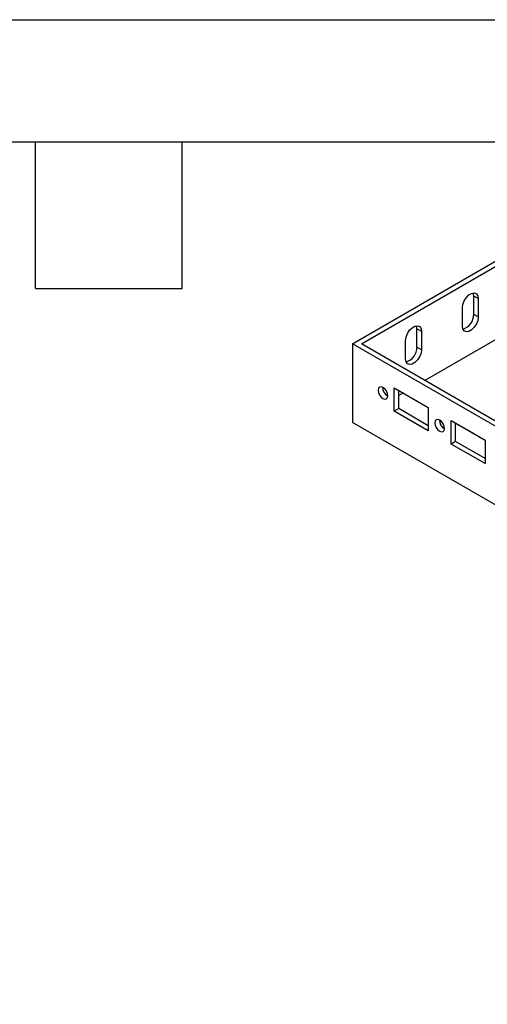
# Model space of a CAD drawing. Header units: millimetres. Extents: x 0 to 1676, y 0 to 1295.
# Tile 7 of 11: x 810 to 956, y 989 to 1295. Entities that reach past the tile are written whole.
import ezdxf

# ---------------------------------------------------------------- set-up
doc = ezdxf.new("R2010")
doc.units = ezdxf.units.MM
doc.header["$LTSCALE"] = 6
doc.layers.add('TEXT', color=140, linetype='Continuous', lineweight=25)

msp = doc.modelspace()

# ---------------------------------------------------------------- linework, layer by layer
at = {"color": 7, "linetype": 'Continuous'}
msp.add_line((0.01, 1295.42), (1676.41, 1295.42), dxfattribs=at)
for p, q in [((914.09, 1194.39), (984.8, 1235.21)), ((916.91, 1194.39), (984.8, 1233.58)), ((984.8, 1210.71), (936.72, 1182.96)), ((953.33, 1208.47), (951.92, 1209.29)), ((951.92, 1203.57), (951.92, 1209.29)), ((953.33, 1208.47), (953.33, 1202.76)), ((948.38, 1199.9), (948.38, 1205.61)), ((953.33, 1202.76), (951.92, 1203.57)), ((935.65, 1198.27), (934.24, 1199.08)), ((934.24, 1193.37), (934.24, 1199.08)), ((935.65, 1198.27), (935.65, 1192.55)), ((1551.9, 826.19), (914.09, 1194.39)), ((914.09, 1194.39), (914.09, 1169.89)), ((1551.9, 827.82), (916.91, 1194.39)), ((930.7, 1189.69), (930.7, 1195.41)), ((935.65, 1192.55), (934.24, 1193.37)), ((927.17, 1173.37), (927.17, 1180.71)), ((927.17, 1180.71), (937.77, 1174.59)), ((928.58, 1174.18), (928.58, 1179.9)), ((930, 1179.08), (928.58, 1178.26)), ((925.05, 1178.16), (925.13, 1178.12)), ((928.58, 1174.18), (927.17, 1173.37)), ((937.77, 1167.24), (927.17, 1173.37)), ((937.77, 1168.87), (928.58, 1174.18)), ((937.77, 1174.59), (937.77, 1167.24)), ((1551.9, 801.69), (914.09, 1169.89)), ((944.84, 1163.16), (944.84, 1170.51)), ((944.84, 1170.51), (955.45, 1164.39)), ((952.27, 1166.22), (946.26, 1169.69)), ((946.26, 1163.98), (946.26, 1169.69)), ((942.72, 1167.96), (942.81, 1167.91)), ((952.27, 1166.22), (952.27, 1166.22)), ((946.26, 1163.98), (944.84, 1163.16)), ((955.45, 1157.04), (944.84, 1163.16)), ((955.45, 1158.67), (946.26, 1163.98)), ((955.45, 1164.39), (955.45, 1157.04))]:
    msp.add_line(p, q)
at = {"flags": 128}
for points in [[(948.38, 1205.61), (948.53, 1206.68), (948.96, 1207.79), (949.62, 1208.8), (950.43, 1209.61), (951.28, 1210.11), (952.09, 1210.23), (952.75, 1209.97), (953.18, 1209.36), (953.33, 1208.47)], [(951.92, 1209.29), (951.77, 1210.18), (951.75, 1210.22)], [(930.7, 1195.41), (930.85, 1196.47), (931.28, 1197.58), (931.94, 1198.6), (932.75, 1199.4), (933.61, 1199.9), (934.41, 1200.03), (935.07, 1199.77), (935.5, 1199.16), (935.65, 1198.27)], [(934.24, 1199.08), (934.09, 1199.97), (934.07, 1200.02)], [(953.33, 1202.76), (953.18, 1201.69), (952.75, 1200.58), (952.09, 1199.57), (951.28, 1198.76), (950.43, 1198.26), (949.62, 1198.14), (948.96, 1198.4), (948.53, 1199.01), (948.38, 1199.9)], [(935.65, 1192.55), (935.5, 1191.49), (935.07, 1190.38), (934.41, 1189.36), (933.61, 1188.56), (932.75, 1188.06), (931.94, 1187.93), (931.28, 1188.19), (930.85, 1188.8), (930.7, 1189.69)], [(923.63, 1177.35), (924.21, 1177.15), (924.69, 1177.24), (925.02, 1177.62), (925.13, 1178.21), (925.02, 1178.94), (924.69, 1179.69), (924.21, 1180.35), (923.63, 1180.82), (923.06, 1181.02), (922.57, 1180.92), (922.24, 1180.55), (922.13, 1179.95), (922.24, 1179.22), (922.57, 1178.47), (923.06, 1177.81), (923.63, 1177.35)], [(941.31, 1167.14), (941.88, 1166.94), (942.37, 1167.04), (942.7, 1167.41), (942.81, 1168.01), (942.7, 1168.74), (942.37, 1169.49), (941.88, 1170.15), (941.31, 1170.61), (940.73, 1170.81), (940.25, 1170.72), (939.92, 1170.34), (939.81, 1169.74), (939.92, 1169.01), (940.25, 1168.26), (940.73, 1167.6), (941.31, 1167.14)]]:
    msp.add_lwpolyline(points, dxfattribs=at)
for centre, radius, start, end in [((947.18, 1203.5), 4.74, 286.7764, 0.9099), ((929.5, 1193.29), 4.74, 286.7764, 0.9099), ((926.7, 1180.85), 3.16, 179.7761, 238.3256), ((944.38, 1170.65), 3.16, 179.7761, 238.3256)]:
    msp.add_arc(centre, radius, start, end)
at = {"layer": 'TEXT'}
for p, q in [((38.1, 1257.3), (1638.3, 1257.3)), ((815.34, 1211.58), (815.34, 1257.3)), ((861.06, 1211.58), (861.06, 1257.3)), ((815.34, 1211.58), (861.06, 1211.58))]:
    msp.add_line(p, q, dxfattribs=at)

doc.saveas('drawing.dxf')
